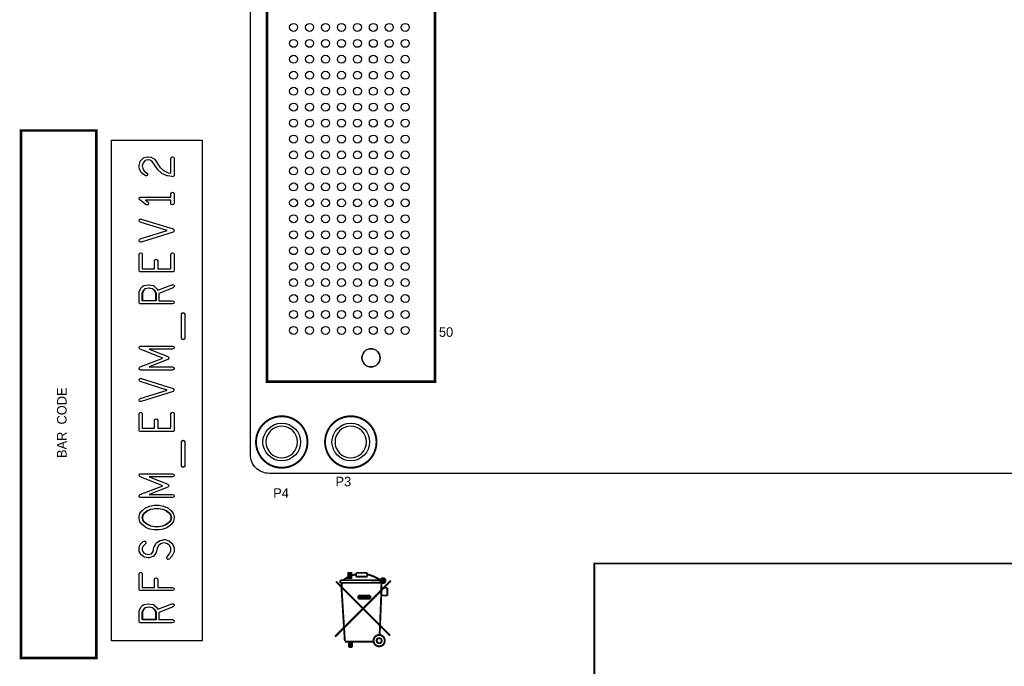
# Model space of a CAD drawing. Extents: x 0 to 260, y 0 to 180.
# Tile 6 of 28: x 46 to 124, y 37 to 88. Entities that reach past the tile are written whole.
import ezdxf

# ---------------------------------------------------------------- set-up
doc = ezdxf.new("R2010")
doc.units = 0
for name, color, linetype in [('BG_DRILLHOLE', 193, 'CONTINUOUS'), ('BG_SILKSCREEN_TOP', 6, 'CONTINUOUS'), ('PG_SILKSCREEN_TOP', 254, 'CONTINUOUS'), ('PIN_TOP', 96, 'CONTINUOUS'), ('RD_SILKSCREEN_TOP', 85, 'CONTINUOUS')]:
    doc.layers.add(name, color=color, linetype=linetype)

msp = doc.modelspace()

# ---------------------------------------------------------------- linework, layer by layer
at = {"layer": 'BG_DRILLHOLE'}
for points in [[(74.235056, 61.215524, 1), (72.787256, 61.215524, 1)], [(67.65163, 54.51602, 1), (65.13703, 54.51602, 1)], [(73.151492, 54.51602, 1), (70.636892, 54.51602, 1)]]:
    msp.add_lwpolyline(points, format="xyb", close=True, dxfattribs=at)
at = {"layer": 'BG_SILKSCREEN_TOP'}
for points in [[(63.8937, 53.515514), (63.8937, 135.51535, -0.414214), (65.393824, 137.015474), (177.3936, 137.015474, -0.414214), (178.893724, 135.51535), (178.893724, 131.1656)], [(63.8937, 53.515514), (63.8937, 135.51535, -0.414214), (65.393824, 137.015474), (177.3936, 137.015474, -0.414214), (178.893724, 135.51535), (178.893724, 131.1656)], [(178.893724, 126.9746), (178.893724, 53.515514, -0.414214), (177.3936, 52.01539), (65.393824, 52.01539, -0.414214), (63.8937, 53.515514)], [(178.893724, 126.9746), (178.893724, 53.515514, -0.414214), (177.3936, 52.01539), (65.393824, 52.01539, -0.414214), (63.8937, 53.515514)]]:
    msp.add_lwpolyline(points, format="xyb", dxfattribs=at)
for points in [[(52.81676, 78.55712), (60.05068, 78.55712), (60.05068, 38.6842), (52.81676, 38.6842)], [(55.509668, 66.72961), (55.78856, 66.781934), (56.068722, 66.729356), (56.238902, 66.576448), (56.338978, 66.401188), (56.338978, 65.76822), (55.28056, 65.76822), (55.28056, 66.404998), (55.383938, 66.611754)], [(55.317644, 65.766188), (55.317644, 66.402966), (55.421022, 66.609722), (55.546752, 66.727578), (55.825644, 66.779902), (56.105806, 66.727324), (56.275986, 66.574416), (56.376062, 66.399156), (56.376062, 65.766188)], [(56.265826, 49.22647), (56.581294, 49.22647), (56.894476, 49.167796), (57.16397, 49.052226), (57.391554, 48.881538), (57.531, 48.698404), (57.564782, 48.49622), (57.531, 48.294036), (57.391554, 48.110902), (57.16397, 47.940214), (56.894476, 47.824644), (56.581294, 47.76597), (56.265826, 47.76597), (55.952644, 47.824644), (55.68315, 47.940214), (55.455566, 48.110902), (55.31612, 48.294036), (55.282338, 48.49622), (55.31612, 48.698404), (55.455566, 48.881538), (55.68315, 49.052226), (55.952644, 49.167796)], [(55.353204, 48.292004), (55.319422, 48.494188), (55.353204, 48.696372), (55.49265, 48.879506), (55.720234, 49.050194), (55.989728, 49.165764), (56.30291, 49.224438), (56.618378, 49.224438), (56.93156, 49.165764), (57.201054, 49.050194), (57.428638, 48.879506), (57.568084, 48.696372), (57.601866, 48.494188), (57.568084, 48.292004), (57.428638, 48.10887), (57.201054, 47.938182), (56.93156, 47.822612), (56.618378, 47.763938), (56.30291, 47.763938), (55.989728, 47.822612), (55.720234, 47.938182), (55.49265, 48.10887)], [(55.509668, 41.32961), (55.78856, 41.381934), (56.068722, 41.329356), (56.238902, 41.176448), (56.338978, 41.001188), (56.338978, 40.36822), (55.28056, 40.36822), (55.28056, 41.004998), (55.383938, 41.211754)], [(55.317644, 40.366188), (55.317644, 41.002966), (55.421022, 41.209722), (55.546752, 41.327578), (55.825644, 41.379902), (56.105806, 41.327324), (56.275986, 41.174416), (56.376062, 40.999156), (56.376062, 40.366188)]]:
    msp.add_lwpolyline(points, close=True, dxfattribs=at)
for points in [[(57.56656, 75.91933), (57.56656, 77.10297, -1), (57.82056, 77.10297), (57.82056, 75.76947, -0.414214), (57.69356, 75.64247, -0.041229), (57.672732, 75.644248), (57.291732, 75.707748, -0.064501), (57.26049, 75.717146), (56.837072, 75.907646, -0.086344), (56.801004, 75.93203), (56.50484, 76.21778, -0.054133), (56.487314, 76.238862), (56.079644, 76.849986), (55.91556, 76.948538), (55.711852, 76.973938), (55.516526, 76.92517), (55.352442, 76.753212), (55.283354, 76.493624), (55.31739, 76.2889), (55.42026, 76.109322), (55.653178, 75.93457, -0.236068), (55.703978, 75.83297, -0.414214), (55.576978, 75.70597, -0.162278), (55.500778, 75.73137), (55.246778, 75.92187, -0.102388), (55.212742, 75.960478), (55.085742, 76.182728, -0.088803), (55.070756, 76.224892), (55.028338, 76.478892, -0.041229), (55.02656, 76.49972, -0.06534), (55.030878, 76.532486), (55.11546, 76.849986, -0.125749), (55.146194, 76.90485), (55.35803, 77.1271, -0.14218), (55.419244, 77.16266), (55.673244, 77.22616, -0.0612), (55.703978, 77.22997, -0.031099), (55.719726, 77.228954), (55.973726, 77.197204, -0.104218), (56.023256, 77.180186), (56.234838, 77.053186, -0.111356), (56.275224, 77.014578), (56.691022, 76.391008), (56.961532, 76.13015), (57.349644, 75.955652)], [(57.56656, 74.02322), (57.56656, 74.27722, -1), (57.82056, 74.27722), (57.82056, 73.51522, -1), (57.56656, 73.51522), (57.56656, 73.76922), (55.53456, 73.76922), (55.73776, 73.61682, -0.236068), (55.78856, 73.51522, -0.414214), (55.66156, 73.38822, -0.162278), (55.58536, 73.41362), (55.07736, 73.79462, -0.236068), (55.02656, 73.89622, -0.414214), (55.15356, 74.02322)], [(55.115714, 72.028812, -0.328275), (55.02656, 72.14997, -0.414214), (55.15356, 72.27697, -0.075836), (55.191406, 72.271128), (57.731406, 71.477378, -0.328275), (57.82056, 71.35622, -0.328275), (57.731406, 71.235062), (55.191406, 70.441312, -0.075836), (55.15356, 70.43547, -0.414214), (55.02656, 70.56247, -0.328275), (55.115714, 70.683628), (57.267856, 71.35622)], [(57.56656, 68.30822), (57.56656, 69.45122, -1), (57.82056, 69.45122), (57.82056, 68.18122, -0.414214), (57.69356, 68.05422), (55.15356, 68.05422, -0.414214), (55.02656, 68.18122), (55.02656, 69.45122, -1), (55.28056, 69.45122), (55.28056, 68.30822), (56.254142, 68.30822), (56.254142, 68.94322, -1), (56.508142, 68.94322), (56.508142, 68.30822)], [(56.522112, 66.592958), (57.647586, 67.029584, -0.093108), (57.69356, 67.03822, -0.414214), (57.82056, 66.91122, -0.30949), (57.739534, 66.792856), (56.592978, 66.348102), (56.592978, 65.76822), (57.69356, 65.76822, -1), (57.69356, 65.51422), (55.15356, 65.51422, -0.414214), (55.02656, 65.64122), (55.02656, 66.43497, -0.116693), (55.040022, 66.491866), (55.167022, 66.745866, -0.08858), (55.193692, 66.78168), (55.36311, 66.94043, -0.142861), (55.42661, 66.972434), (55.765192, 67.035934, -0.04634), (55.78856, 67.03822, -0.04634), (55.811928, 67.035934), (56.15051, 66.972434, -0.137432), (56.211978, 66.942208), (56.423814, 66.751708, -0.080172), (56.449214, 66.720212)], [(58.413142, 62.78372), (58.413142, 64.68872, -1), (58.667142, 64.68872), (58.667142, 62.78372, -1)], [(55.02656, 62.02172, -0.414214), (55.15356, 62.14872), (57.69356, 62.14872, -1), (57.69356, 61.89472), (55.828692, 61.89472), (57.31637, 61.314584, -0.308689), (57.397142, 61.19622, -0.308689), (57.31637, 61.077856), (55.828692, 60.49772), (57.69356, 60.49772, -1), (57.69356, 60.24372), (55.15356, 60.24372, -0.414214), (55.02656, 60.37072, -0.308689), (55.107332, 60.489084), (56.920638, 61.19622), (55.107332, 61.903356, -0.308689)], [(55.115714, 59.328812, -0.328275), (55.02656, 59.44997, -0.414214), (55.15356, 59.57697, -0.075836), (55.191406, 59.571128), (57.731406, 58.777378, -0.328275), (57.82056, 58.65622, -0.328275), (57.731406, 58.535062), (55.191406, 57.741312, -0.075836), (55.15356, 57.73547, -0.414214), (55.02656, 57.86247, -0.328275), (55.115714, 57.983628), (57.267856, 58.65622)], [(57.56656, 55.60822), (57.56656, 56.75122, -1), (57.82056, 56.75122), (57.82056, 55.48122, -0.414214), (57.69356, 55.35422), (55.15356, 55.35422, -0.414214), (55.02656, 55.48122), (55.02656, 56.75122, -1), (55.28056, 56.75122), (55.28056, 55.60822), (56.254142, 55.60822), (56.254142, 56.24322, -1), (56.508142, 56.24322), (56.508142, 55.60822)], [(58.413142, 52.62372), (58.413142, 54.52872, -1), (58.667142, 54.52872), (58.667142, 52.62372, -1)], [(55.02656, 51.86172, -0.414214), (55.15356, 51.98872), (57.69356, 51.98872, -1), (57.69356, 51.73472), (55.828692, 51.73472), (57.31637, 51.154584, -0.308689), (57.397142, 51.03622, -0.308689), (57.31637, 50.917856), (55.828692, 50.33772), (57.69356, 50.33772, -1), (57.69356, 50.08372), (55.15356, 50.08372, -0.414214), (55.02656, 50.21072, -0.308689), (55.107332, 50.329084), (56.920638, 51.03622), (55.107332, 51.743356, -0.308689)], [(56.230774, 49.478184, -0.04634), (56.254142, 49.48047), (56.592978, 49.48047, -0.04634), (56.616346, 49.478184), (56.954928, 49.414684, -0.054907), (56.981598, 49.40681), (57.278016, 49.27981, -0.05979), (57.304178, 49.26457), (57.558178, 49.07407, -0.069265), (57.58307, 49.049432), (57.752234, 48.827182, -0.12207), (57.776364, 48.771048), (57.818782, 48.517048, -0.041229), (57.82056, 48.49622, -0.041229), (57.818782, 48.475392), (57.776364, 48.221392, -0.12207), (57.752234, 48.165258), (57.58307, 47.943008, -0.069265), (57.558178, 47.91837), (57.304178, 47.72787, -0.05979), (57.278016, 47.71263), (56.981598, 47.58563, -0.054907), (56.954928, 47.577756), (56.616346, 47.514256, -0.04634), (56.592978, 47.51197), (56.254142, 47.51197, -0.04634), (56.230774, 47.514256), (55.892192, 47.577756, -0.054907), (55.865522, 47.58563), (55.569104, 47.71263, -0.05979), (55.542942, 47.72787), (55.288942, 47.91837, -0.069265), (55.26405, 47.943008), (55.094886, 48.165258, -0.12207), (55.070756, 48.221392), (55.028338, 48.475392, -0.041229), (55.02656, 48.49622, -0.041229), (55.028338, 48.517048), (55.070756, 48.771048, -0.12207), (55.094886, 48.827182), (55.26405, 49.049432, -0.069265), (55.288942, 49.07407), (55.542942, 49.26457, -0.05979), (55.569104, 49.27981), (55.865522, 49.40681, -0.054907), (55.892192, 49.414684)], [(56.735726, 46.683676), (57.03189, 46.747176, -0.052928), (57.05856, 46.74997, -0.077955), (57.097422, 46.743874), (57.39384, 46.648624, -0.105923), (57.440068, 46.622208), (57.65165, 46.431708, -0.093558), (57.680098, 46.394116), (57.807098, 46.140116, -0.116693), (57.82056, 46.08322), (57.82056, 45.82922, -0.104749), (57.809638, 45.777658), (57.682638, 45.491908, -0.069288), (57.664096, 45.46219), (57.452514, 45.20819, -0.222746), (57.354978, 45.16247, -0.414214), (57.227978, 45.28947, -0.175657), (57.257442, 45.37075), (57.457594, 45.611288), (57.56656, 45.856144), (57.56656, 46.053248), (57.46369, 46.258988), (57.290208, 46.415198), (57.051956, 46.491652), (56.810656, 46.439836), (56.601614, 46.30928), (56.458612, 46.067726), (56.378094, 45.706284, -0.108164), (56.355234, 45.657008), (56.18607, 45.434758, -0.153474), (56.12384, 45.390816), (55.827422, 45.295566, -0.077955), (55.78856, 45.28947, -0.052928), (55.76189, 45.292264), (55.465472, 45.355764, -0.108424), (55.415942, 45.37837), (55.20436, 45.53712, -0.102388), (55.170324, 45.575728), (55.043324, 45.797978, -0.130788), (55.02656, 45.86097), (55.02656, 46.08322, -0.091292), (55.034942, 46.128432), (55.119524, 46.350682, -0.119303), (55.153306, 46.399958), (55.365142, 46.590458, -0.185055), (55.449978, 46.62297, -0.414214), (55.576978, 46.49597, -0.212996), (55.534814, 46.401482), (55.345838, 46.231556), (55.28056, 46.059852), (55.28056, 45.894752), (55.377842, 45.724572), (55.54599, 45.598334), (55.781956, 45.547788), (56.008016, 45.620432), (56.136286, 45.788834), (56.215026, 46.142656, -0.079043), (56.229758, 46.17974), (56.398922, 46.46549, -0.119796), (56.440832, 46.508416), (56.695086, 46.667166, -0.086995)], [(55.02656, 42.81297), (55.02656, 44.01947, -1), (55.28056, 44.01947), (55.28056, 42.93997), (56.254142, 42.93997), (56.254142, 43.57497, -1), (56.508142, 43.57497), (56.508142, 42.93997), (57.69356, 42.93997, -1), (57.69356, 42.68597), (55.15356, 42.68597, -0.414214)], [(56.522112, 41.192958), (57.647586, 41.629584, -0.093108), (57.69356, 41.63822, -0.414214), (57.82056, 41.51122, -0.30949), (57.739534, 41.392856), (56.592978, 40.948102), (56.592978, 40.36822), (57.69356, 40.36822, -1), (57.69356, 40.11422), (55.15356, 40.11422, -0.414214), (55.02656, 40.24122), (55.02656, 41.03497, -0.116693), (55.040022, 41.091866), (55.167022, 41.345866, -0.08858), (55.193692, 41.38168), (55.36311, 41.54043, -0.142861), (55.42661, 41.572434), (55.765192, 41.635934, -0.04634), (55.78856, 41.63822, -0.04634), (55.811928, 41.635934), (56.15051, 41.572434, -0.137432), (56.211978, 41.542208), (56.423814, 41.351708, -0.080172), (56.449214, 41.320212)]]:
    msp.add_lwpolyline(points, format="xyb", close=True, dxfattribs=at)
at = {"layer": 'PG_SILKSCREEN_TOP'}
for points, const_width in [([(65.211198, 59.31535), (65.211198, 129.715514), (78.611222, 129.715514), (78.611222, 59.31535), (65.211198, 59.31535)], 0.202946), ([(45.615606, 37.318442), (45.615606, 79.318358), (51.615594, 79.318358), (51.615594, 37.318442), (45.615606, 37.318442)], 0.2032), ([(179.182522, 21.342858), (179.182522, 44.842938), (91.293442, 44.842938), (91.293442, 21.342858), (179.182522, 21.342858)], 0.1524), ([(71.7042, 44.0944), (71.7042, 43.688), (71.9328, 43.688), (71.9328, 44.0944), (71.7042, 44.0944)], 0.1524), ([(71.8312, 44.0944), (71.8058, 44.0944), (71.8058, 43.7388)], 0.1524), ([(72.3138, 43.7896), (72.3138, 44.0944)], 0.1524), ([(72.3392, 44.0944), (73.2028, 44.0944)], 0.1524), ([(73.2028, 43.7896), (73.2028, 44.0944)], 0.1524), ([(75.0951, 43.4721), (70.6501, 39.0271)], 0.1524), ([(75.0316, 39.0906), (70.7136, 43.4086)], 0.1524), ([(71.05396, 43.4975), (71.05396, 43.29684)], 0.1524), ([(74.3204, 43.307), (71.05396, 43.29684)], 0.1524), ([(74.2696, 43.5102), (71.0692, 43.5102)], 0.1524), ([(71.16064, 43.29684), (71.1708, 42.672)], 0.1524), ([(73.2028, 43.7896), (72.3138, 43.7896)], 0.1524), ([(74.3458, 43.5102), (74.3204, 42.291)], 0.1524), ([(71.1708, 42.672), (71.4248, 38.6334)], 0.1524), ([(72.4916, 42.291), (72.4916, 42.037)], 0.1524), ([(73.4568, 42.291), (72.4916, 42.291)], 0.1524), ([(73.4568, 42.291), (73.4568, 42.037)], 0.1524), ([(74.3204, 42.291), (74.1934, 39.1414)], 0.1524), ([(74.803, 42.291), (74.3204, 42.291)], 0.1524), ([(74.803, 42.9006), (74.3458, 42.9006)], 0.1524), ([(74.803, 42.291), (74.803, 42.9006)], 0.1524), ([(73.4568, 42.164), (72.4916, 42.164)], 0.1524), ([(73.4568, 42.037), (72.4916, 42.037)], 0.1524), ([(71.4248, 38.608), (73.6854, 38.608)], 0.1524), ([(71.5264, 38.608), (71.755, 38.608)], 0.1524), ([(71.755, 38.608), (71.755, 38.1762)], 0.1524), ([(71.8566, 38.608), (71.8566, 38.1762)], 0.1524), ([(71.9836, 38.608), (71.9836, 38.1762)], 0.1524), ([(71.755, 38.1762), (71.9836, 38.1762)], 0.1524)]:
    msp.add_lwpolyline(points, dxfattribs=dict(at, const_width=const_width))
at = {"layer": 'PG_SILKSCREEN_TOP', "const_width": 0.1524}
for points in [[(68.444364, 54.51602, 1), (64.344296, 54.51602, 1), (68.444364, 54.51602)], [(73.944226, 54.51602, 1), (69.844158, 54.51602, 1), (73.944226, 54.51602)], [(72.2884, 43.9674, 0.136779), (71.2978, 43.5102)], [(74.3204, 43.4594, 0.107965), (73.2282, 43.9674)], [(74.66076, 43.4721, 1), (74.25944, 43.4721, 1), (74.66076, 43.4721)], [(74.3712, 43.5102), (74.3712, 43.5356, -1), (74.5236, 43.5356), (74.5236, 43.434, -1), (74.422, 43.434), (74.422, 43.4594)], [(74.60488, 38.6969, 1), (73.70572, 38.6969, 1), (74.60488, 38.6969)], [(74.35596, 38.6969, 1), (73.95464, 38.6969, 1), (74.35596, 38.6969)]]:
    msp.add_lwpolyline(points, format="xyb", dxfattribs=at)
at = {"layer": 'PIN_TOP'}
for centre, radius in [((67.341242, 87.530432), 0.3175), ((68.611242, 87.530432), 0.3175), ((69.881242, 87.530432), 0.3175), ((71.151242, 87.530432), 0.3175), ((72.421242, 87.530432), 0.3175), ((73.691242, 87.530432), 0.3175), ((74.961242, 87.530432), 0.3175), ((76.231242, 87.530432), 0.3175), ((67.341242, 86.260432), 0.3175), ((68.611242, 86.260432), 0.3175), ((69.881242, 86.260432), 0.3175), ((71.151242, 86.260432), 0.3175), ((72.421242, 86.260432), 0.3175), ((73.691242, 86.260432), 0.3175), ((74.961242, 86.260432), 0.3175), ((76.231242, 86.260432), 0.3175), ((67.341242, 84.990432), 0.3175), ((68.611242, 84.990432), 0.3175), ((69.881242, 84.990432), 0.3175), ((71.151242, 84.990432), 0.3175), ((72.421242, 84.990432), 0.3175), ((73.691242, 84.990432), 0.3175), ((74.961242, 84.990432), 0.3175), ((76.231242, 84.990432), 0.3175), ((67.341242, 83.720432), 0.3175), ((68.611242, 83.720432), 0.3175), ((69.881242, 83.720432), 0.3175), ((71.151242, 83.720432), 0.3175), ((72.421242, 83.720432), 0.3175), ((73.691242, 83.720432), 0.3175), ((74.961242, 83.720432), 0.3175), ((76.231242, 83.720432), 0.3175), ((67.341242, 82.450432), 0.3175), ((68.611242, 82.450432), 0.3175), ((69.881242, 82.450432), 0.3175), ((71.151242, 82.450432), 0.3175), ((72.421242, 82.450432), 0.3175), ((73.691242, 82.450432), 0.3175), ((74.961242, 82.450432), 0.3175), ((76.231242, 82.450432), 0.3175), ((67.341242, 81.180432), 0.3175), ((68.611242, 81.180432), 0.3175), ((69.881242, 81.180432), 0.3175), ((71.151242, 81.180432), 0.3175), ((72.421242, 81.180432), 0.3175), ((73.691242, 81.180432), 0.3175), ((74.961242, 81.180432), 0.3175), ((76.231242, 81.180432), 0.3175), ((67.341242, 79.910432), 0.3175), ((68.611242, 79.910432), 0.3175), ((69.881242, 79.910432), 0.3175), ((71.151242, 79.910432), 0.3175), ((72.421242, 79.910432), 0.3175), ((73.691242, 79.910432), 0.3175), ((74.961242, 79.910432), 0.3175), ((76.231242, 79.910432), 0.3175), ((67.341242, 78.640432), 0.3175), ((68.611242, 78.640432), 0.3175), ((69.881242, 78.640432), 0.3175), ((71.151242, 78.640432), 0.3175), ((72.421242, 78.640432), 0.3175), ((73.691242, 78.640432), 0.3175), ((74.961242, 78.640432), 0.3175), ((76.231242, 78.640432), 0.3175), ((67.341242, 77.370432), 0.3175), ((68.611242, 77.370432), 0.3175), ((69.881242, 77.370432), 0.3175), ((71.151242, 77.370432), 0.3175), ((72.421242, 77.370432), 0.3175), ((73.691242, 77.370432), 0.3175), ((74.961242, 77.370432), 0.3175), ((76.231242, 77.370432), 0.3175), ((67.341242, 76.100432), 0.3175), ((68.611242, 76.100432), 0.3175), ((69.881242, 76.100432), 0.3175), ((71.151242, 76.100432), 0.3175), ((72.421242, 76.100432), 0.3175), ((73.691242, 76.100432), 0.3175), ((74.961242, 76.100432), 0.3175), ((76.231242, 76.100432), 0.3175), ((67.341242, 74.830432), 0.3175), ((68.611242, 74.830432), 0.3175), ((69.881242, 74.830432), 0.3175), ((71.151242, 74.830432), 0.3175), ((72.421242, 74.830432), 0.3175), ((73.691242, 74.830432), 0.3175), ((74.961242, 74.830432), 0.3175), ((76.231242, 74.830432), 0.3175), ((67.341242, 73.560432), 0.3175), ((68.611242, 73.560432), 0.3175), ((69.881242, 73.560432), 0.3175), ((71.151242, 73.560432), 0.3175), ((72.421242, 73.560432), 0.3175), ((73.691242, 73.560432), 0.3175), ((74.961242, 73.560432), 0.3175), ((76.231242, 73.560432), 0.3175), ((67.341242, 72.290432), 0.3175), ((68.611242, 72.290432), 0.3175), ((69.881242, 72.290432), 0.3175), ((71.151242, 72.290432), 0.3175), ((72.421242, 72.290432), 0.3175), ((73.691242, 72.290432), 0.3175), ((74.961242, 72.290432), 0.3175), ((76.231242, 72.290432), 0.3175), ((67.341242, 71.020432), 0.3175), ((68.611242, 71.020432), 0.3175), ((69.881242, 71.020432), 0.3175), ((71.151242, 71.020432), 0.3175), ((72.421242, 71.020432), 0.3175), ((73.691242, 71.020432), 0.3175), ((74.961242, 71.020432), 0.3175), ((76.231242, 71.020432), 0.3175), ((67.341242, 69.750432), 0.3175), ((68.611242, 69.750432), 0.3175), ((69.881242, 69.750432), 0.3175), ((71.151242, 69.750432), 0.3175), ((72.421242, 69.750432), 0.3175), ((73.691242, 69.750432), 0.3175), ((74.961242, 69.750432), 0.3175), ((76.231242, 69.750432), 0.3175), ((67.341242, 68.480432), 0.3175), ((68.611242, 68.480432), 0.3175), ((69.881242, 68.480432), 0.3175), ((71.151242, 68.480432), 0.3175), ((72.421242, 68.480432), 0.3175), ((73.691242, 68.480432), 0.3175), ((74.961242, 68.480432), 0.3175), ((76.231242, 68.480432), 0.3175), ((67.341242, 67.210432), 0.3175), ((68.611242, 67.210432), 0.3175), ((69.881242, 67.210432), 0.3175), ((71.151242, 67.210432), 0.3175), ((72.421242, 67.210432), 0.3175), ((73.691242, 67.210432), 0.3175), ((74.961242, 67.210432), 0.3175), ((76.231242, 67.210432), 0.3175), ((67.341242, 65.940432), 0.3175), ((68.611242, 65.940432), 0.3175), ((69.881242, 65.940432), 0.3175), ((71.151242, 65.940432), 0.3175), ((72.421242, 65.940432), 0.3175), ((73.691242, 65.940432), 0.3175), ((74.961242, 65.940432), 0.3175), ((76.231242, 65.940432), 0.3175), ((67.341242, 64.670432), 0.3175), ((68.611242, 64.670432), 0.3175), ((69.881242, 64.670432), 0.3175), ((71.151242, 64.670432), 0.3175), ((72.421242, 64.670432), 0.3175), ((73.691242, 64.670432), 0.3175), ((74.961242, 64.670432), 0.3175), ((76.231242, 64.670432), 0.3175), ((67.341242, 63.400432), 0.3175), ((68.611242, 63.400432), 0.3175), ((69.881242, 63.400432), 0.3175), ((71.151242, 63.400432), 0.3175), ((72.421242, 63.400432), 0.3175), ((73.691242, 63.400432), 0.3175), ((74.961242, 63.400432), 0.3175), ((76.231242, 63.400432), 0.3175), ((73.511156, 61.215524), 0.7239), ((66.39433, 54.51602), 1.4986), ((71.894192, 54.51602), 1.4986)]:
    msp.add_circle(centre, radius, dxfattribs=at)

# ---------------------------------------------------------------- texts
at = {"layer": 'PG_SILKSCREEN_TOP', "width": 1.003333}
msp.add_text('50', height=0.762, dxfattribs=at).set_placement((78.917546, 62.8904))
msp.add_text('BAR  CODE', height=0.762, rotation=90, dxfattribs=at).set_placement((49.2506, 53.2384))
at = {"layer": 'RD_SILKSCREEN_TOP', "width": 1.003333}
for s, p in [('P3', (70.674992, 50.98542)), ('P4', (65.70853, 50.07102))]:
    msp.add_text(s, height=0.762, dxfattribs=at).set_placement(p)

doc.saveas('drawing.dxf')
